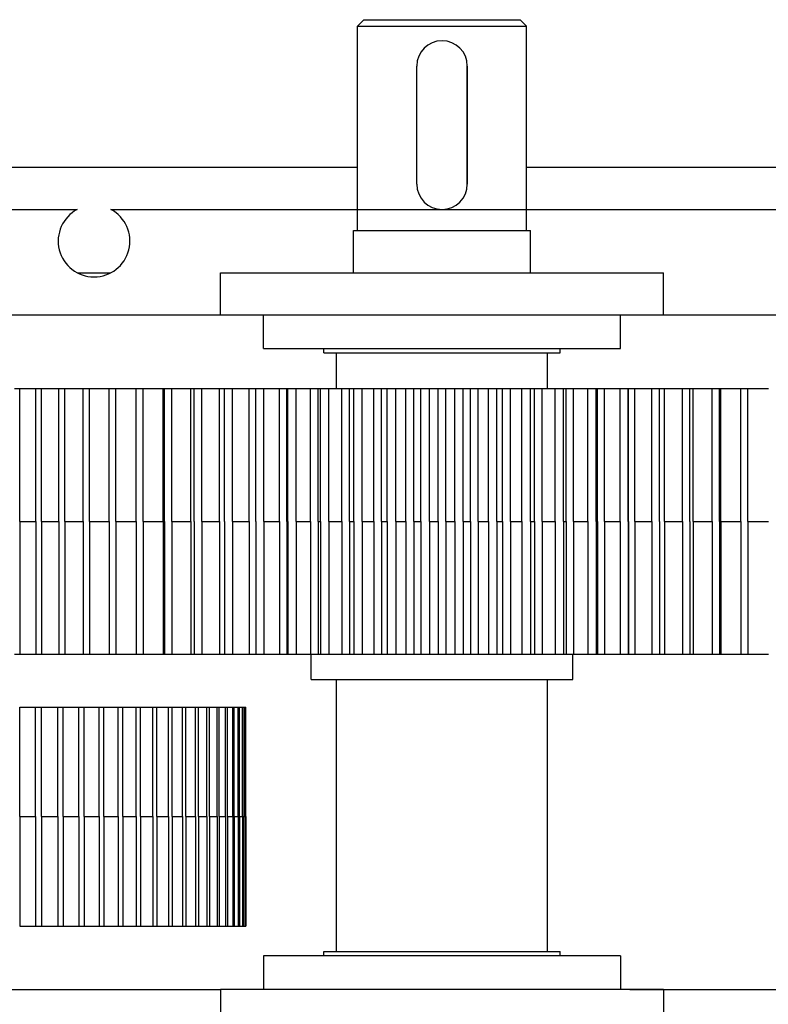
# Model space of a CAD drawing. Header units: millimetres. Extents: x -292 to 292, y -196 to 196.
# Tile 5 of 14: x -166 to -78, y -122 to -6. Entities that reach past the tile are written whole.
import ezdxf

# ---------------------------------------------------------------- set-up
doc = ezdxf.new("R2010")
doc.units = ezdxf.units.MM
doc.layers.add('可见轮廓', color=7, linetype='Continuous')

msp = doc.modelspace()

# ---------------------------------------------------------------- linework, layer by layer
at = {"layer": '可见轮廓'}
for p, q in [((-125.55, -5.68), (-126.3, -6.43)), ((-106.3, -6.43), (-107.05, -5.68)), ((-126.3, -30.68), (-126.3, -6.43)), ((-106.3, -30.68), (-106.3, -6.43)), ((-119.3, -25.18), (-119.3, -11.18)), ((-119.3, -25.18), (-119.3, -11.18)), ((-113.3, -25.18), (-113.3, -11.18)), ((-113.3, -11.18), (-113.3, -25.18)), ((-255.05, -23.18), (-126.3, -23.18)), ((-106.3, -23.18), (-40.05, -23.18)), ((-225.55, -28.18), (-159.55, -28.18)), ((-155.55, -28.18), (-57.05, -28.18)), ((-126.8, -35.68), (-126.8, -30.68)), ((-105.8, -35.68), (-105.8, -30.68)), ((-159.55, -35.68), (-155.55, -35.68)), ((-142.55, -40.68), (-142.55, -35.68)), ((-90.05, -40.68), (-90.05, -35.68)), ((-174.55, -40.68), (-138.55, -40.68)), ((-137.45, -44.68), (-137.45, -40.68)), ((-95.15, -44.68), (-95.15, -40.68)), ((-90.05, -40.68), (-45.05, -40.68)), ((-130.3, -45.18), (-130.3, -44.68)), ((-128.8, -49.43), (-128.8, -45.18)), ((-103.8, -49.43), (-103.8, -45.18)), ((-102.3, -45.18), (-102.3, -44.68)), ((-166.36, -65.18), (-166.36, -49.43)), ((-164.45, -65.18), (-164.45, -49.43)), ((-163.78, -65.18), (-163.78, -49.43)), ((-161.73, -65.18), (-161.73, -49.43)), ((-161.02, -65.18), (-161.02, -49.43)), ((-158.83, -65.18), (-158.83, -49.43)), ((-158.08, -65.18), (-158.08, -49.43)), ((-155.77, -65.18), (-155.77, -49.43)), ((-154.97, -65.18), (-154.97, -49.43)), ((-152.55, -65.18), (-152.55, -49.43)), ((-151.71, -65.18), (-151.71, -49.43)), ((-149.34, -65.18), (-149.34, -49.43)), ((-149.18, -65.18), (-149.18, -49.43)), ((-148.31, -65.18), (-148.31, -49.43)), ((-146.06, -65.18), (-146.06, -49.43)), ((-145.69, -65.18), (-145.69, -49.43)), ((-144.79, -65.18), (-144.79, -49.43)), ((-142.66, -65.18), (-142.66, -49.43)), ((-142.08, -65.18), (-142.08, -49.43)), ((-141.15, -65.18), (-141.15, -49.43)), ((-139.16, -65.18), (-139.16, -49.43)), ((-138.37, -65.18), (-138.37, -49.43)), ((-137.42, -65.18), (-137.42, -49.43)), ((-135.57, -65.18), (-135.57, -49.43)), ((-134.57, -65.18), (-134.57, -49.43)), ((-133.6, -65.18), (-133.6, -49.43)), ((-131.9, -65.18), (-131.9, -49.43)), ((-131, -65.18), (-131, -49.43)), ((-130.7, -65.18), (-130.7, -49.43)), ((-129.71, -65.18), (-129.71, -49.43)), ((-128.17, -65.18), (-128.17, -49.43)), ((-127.26, -65.18), (-127.26, -49.43)), ((-126.77, -65.18), (-126.77, -49.43)), ((-125.77, -65.18), (-125.77, -49.43)), ((-124.39, -65.18), (-124.39, -49.43)), ((-123.48, -65.18), (-123.48, -49.43)), ((-122.8, -65.18), (-122.8, -49.43)), ((-121.79, -65.18), (-121.79, -49.43)), ((-120.58, -65.18), (-120.58, -49.43)), ((-119.66, -65.18), (-119.66, -49.43)), ((-118.8, -65.18), (-118.8, -49.43)), ((-117.8, -65.18), (-117.8, -49.43)), ((-116.76, -65.18), (-116.76, -49.43)), ((-115.84, -65.18), (-115.84, -49.43)), ((-114.8, -65.18), (-114.8, -49.43)), ((-113.79, -65.18), (-113.79, -49.43)), ((-112.93, -65.18), (-112.93, -49.43)), ((-112.01, -65.18), (-112.01, -49.43)), ((-110.8, -65.18), (-110.8, -49.43)), ((-109.8, -65.18), (-109.8, -49.43)), ((-109.12, -65.18), (-109.12, -49.43)), ((-108.2, -65.18), (-108.2, -49.43)), ((-106.82, -65.18), (-106.82, -49.43)), ((-105.83, -65.18), (-105.83, -49.43)), ((-105.33, -65.18), (-105.33, -49.43)), ((-104.43, -65.18), (-104.43, -49.43)), ((-102.88, -65.18), (-102.88, -49.43)), ((-101.9, -65.18), (-101.9, -49.43)), ((-101.59, -65.18), (-101.59, -49.43)), ((-100.7, -65.18), (-100.7, -49.43)), ((-99, -65.18), (-99, -49.43)), ((-98.03, -65.18), (-98.03, -49.43)), ((-97.03, -65.18), (-97.03, -49.43)), ((-95.18, -65.18), (-95.18, -49.43)), ((-94.23, -65.18), (-94.23, -49.43)), ((-93.44, -65.18), (-93.44, -49.43)), ((-91.44, -65.18), (-91.44, -49.43)), ((-90.52, -65.18), (-90.52, -49.43)), ((-89.94, -65.18), (-89.94, -49.43)), ((-87.81, -65.18), (-87.81, -49.43)), ((-86.91, -65.18), (-86.91, -49.43)), ((-86.54, -65.18), (-86.54, -49.43)), ((-84.28, -65.18), (-84.28, -49.43)), ((-83.41, -65.18), (-83.41, -49.43)), ((-83.26, -65.18), (-83.26, -49.43)), ((-80.88, -65.18), (-80.88, -49.43)), ((-80.05, -65.18), (-80.05, -49.43)), ((-166.36, -65.18), (-166.36, -80.93)), ((-164.45, -65.18), (-164.45, -80.93)), ((-163.78, -65.18), (-163.78, -80.93)), ((-161.73, -65.18), (-161.73, -80.93)), ((-161.02, -65.18), (-161.02, -80.93)), ((-158.83, -65.18), (-158.83, -80.93)), ((-158.08, -65.18), (-158.08, -80.93)), ((-155.77, -65.18), (-155.77, -80.93)), ((-154.97, -65.18), (-154.97, -80.93)), ((-152.55, -65.18), (-152.55, -80.93)), ((-151.71, -65.18), (-151.71, -80.93)), ((-149.34, -65.18), (-149.34, -80.93)), ((-149.18, -65.18), (-149.18, -80.93)), ((-148.31, -65.18), (-148.31, -80.93)), ((-146.06, -65.18), (-146.06, -80.93)), ((-145.69, -65.18), (-145.69, -80.93)), ((-144.79, -65.18), (-144.79, -80.93)), ((-142.66, -65.18), (-142.66, -80.93)), ((-142.08, -65.18), (-142.08, -80.93)), ((-141.15, -65.18), (-141.15, -80.93)), ((-139.16, -65.18), (-139.16, -80.93)), ((-138.37, -65.18), (-138.37, -80.93)), ((-137.42, -65.18), (-137.42, -80.93)), ((-135.57, -65.18), (-135.57, -80.93)), ((-134.57, -65.18), (-134.57, -80.93)), ((-133.6, -65.18), (-133.6, -80.93)), ((-131.9, -65.18), (-131.9, -80.93)), ((-131, -65.18), (-131, -80.93)), ((-130.7, -65.18), (-130.7, -80.93)), ((-129.71, -65.18), (-129.71, -80.93)), ((-128.17, -65.18), (-128.17, -80.93)), ((-127.26, -65.18), (-127.26, -80.93)), ((-126.77, -65.18), (-126.77, -80.93)), ((-125.77, -65.18), (-125.77, -80.93)), ((-124.39, -65.18), (-124.39, -80.93)), ((-123.48, -65.18), (-123.48, -80.93)), ((-122.8, -65.18), (-122.8, -80.93)), ((-121.79, -65.18), (-121.79, -80.93)), ((-120.58, -65.18), (-120.58, -80.93)), ((-119.66, -65.18), (-119.66, -80.93)), ((-118.8, -65.18), (-118.8, -80.93)), ((-117.8, -65.18), (-117.8, -80.93)), ((-116.76, -65.18), (-116.76, -80.93)), ((-115.84, -65.18), (-115.84, -80.93)), ((-114.8, -65.18), (-114.8, -80.93)), ((-113.79, -65.18), (-113.79, -80.93)), ((-112.93, -65.18), (-112.93, -80.93)), ((-112.01, -65.18), (-112.01, -80.93)), ((-110.8, -65.18), (-110.8, -80.93)), ((-109.8, -65.18), (-109.8, -80.93)), ((-109.12, -65.18), (-109.12, -80.93)), ((-108.2, -65.18), (-108.2, -80.93)), ((-106.82, -65.18), (-106.82, -80.93)), ((-105.83, -65.18), (-105.83, -80.93)), ((-105.33, -65.18), (-105.33, -80.93)), ((-104.43, -65.18), (-104.43, -80.93)), ((-102.88, -65.18), (-102.88, -80.93)), ((-101.9, -65.18), (-101.9, -80.93)), ((-101.59, -65.18), (-101.59, -80.93)), ((-100.7, -65.18), (-100.7, -80.93)), ((-99, -65.18), (-99, -80.93)), ((-98.03, -65.18), (-98.03, -80.93)), ((-97.03, -65.18), (-97.03, -80.93)), ((-95.18, -65.18), (-95.18, -80.93)), ((-94.23, -65.18), (-94.23, -80.93)), ((-93.44, -65.18), (-93.44, -80.93)), ((-91.44, -65.18), (-91.44, -80.93)), ((-90.52, -65.18), (-90.52, -80.93)), ((-89.94, -65.18), (-89.94, -80.93)), ((-87.81, -65.18), (-87.81, -80.93)), ((-86.91, -65.18), (-86.91, -80.93)), ((-86.54, -65.18), (-86.54, -80.93)), ((-84.28, -65.18), (-84.28, -80.93)), ((-83.41, -65.18), (-83.41, -80.93)), ((-83.26, -65.18), (-83.26, -80.93)), ((-80.88, -65.18), (-80.88, -80.93)), ((-80.05, -65.18), (-80.05, -80.93)), ((-131.8, -83.93), (-131.8, -80.93)), ((-100.8, -83.93), (-100.8, -80.93)), ((-128.8, -116.18), (-128.8, -83.93)), ((-103.8, -116.18), (-103.8, -83.93)), ((-166.36, -100.18), (-166.36, -87.18)), ((-164.47, -100.18), (-164.47, -87.18)), ((-163.79, -100.18), (-163.79, -87.18)), ((-161.85, -100.18), (-161.85, -87.18)), ((-161.2, -100.18), (-161.2, -87.18)), ((-159.34, -100.18), (-159.34, -87.18)), ((-158.73, -100.18), (-158.73, -87.18)), ((-156.95, -100.18), (-156.95, -87.18)), ((-156.37, -100.18), (-156.37, -87.18)), ((-154.69, -100.18), (-154.69, -87.18)), ((-154.14, -100.18), (-154.14, -87.18)), ((-152.56, -100.18), (-152.56, -87.18)), ((-152.05, -100.18), (-152.05, -87.18)), ((-150.58, -100.18), (-150.58, -87.18)), ((-150.1, -100.18), (-150.1, -87.18)), ((-148.74, -100.18), (-148.74, -87.18)), ((-148.3, -100.18), (-148.3, -87.18)), ((-147.05, -100.18), (-147.05, -87.18)), ((-146.65, -100.18), (-146.65, -87.18)), ((-145.53, -100.18), (-145.53, -87.18)), ((-145.17, -100.18), (-145.17, -87.18)), ((-144.16, -100.18), (-144.16, -87.18)), ((-143.85, -100.18), (-143.85, -87.18)), ((-142.97, -100.18), (-142.97, -87.18)), ((-142.7, -100.18), (-142.7, -87.18)), ((-141.95, -100.18), (-141.95, -87.18)), ((-141.72, -100.18), (-141.72, -87.18)), ((-141.11, -100.18), (-141.11, -87.18)), ((-140.92, -100.18), (-140.92, -87.18)), ((-140.45, -100.18), (-140.45, -87.18)), ((-140.31, -100.18), (-140.31, -87.18)), ((-139.96, -100.18), (-139.96, -87.18)), ((-139.87, -100.18), (-139.87, -87.18)), ((-139.66, -100.18), (-139.66, -87.18)), ((-139.62, -100.18), (-139.62, -87.18)), ((-139.55, -100.18), (-139.55, -87.18)), ((-139.55, -113.18), (-139.55, -87.18)), ((-166.36, -100.18), (-166.36, -113.18)), ((-164.47, -100.18), (-164.47, -113.18)), ((-163.79, -100.18), (-163.79, -113.18)), ((-161.85, -100.18), (-161.85, -113.18)), ((-161.2, -100.18), (-161.2, -113.18)), ((-159.34, -100.18), (-159.34, -113.18)), ((-158.73, -100.18), (-158.73, -113.18)), ((-156.95, -100.18), (-156.95, -113.18)), ((-156.37, -100.18), (-156.37, -113.18)), ((-154.69, -100.18), (-154.69, -113.18)), ((-154.14, -100.18), (-154.14, -113.18)), ((-152.56, -100.18), (-152.56, -113.18)), ((-152.05, -100.18), (-152.05, -113.18)), ((-150.58, -100.18), (-150.58, -113.18)), ((-150.1, -100.18), (-150.1, -113.18)), ((-148.74, -100.18), (-148.74, -113.18)), ((-148.3, -100.18), (-148.3, -113.18)), ((-147.05, -100.18), (-147.05, -113.18)), ((-146.65, -100.18), (-146.65, -113.18)), ((-145.53, -100.18), (-145.53, -113.18)), ((-145.17, -100.18), (-145.17, -113.18)), ((-144.16, -100.18), (-144.16, -113.18)), ((-143.85, -100.18), (-143.85, -113.18)), ((-142.97, -100.18), (-142.97, -113.18)), ((-142.7, -100.18), (-142.7, -113.18)), ((-141.95, -100.18), (-141.95, -113.18)), ((-141.72, -100.18), (-141.72, -113.18)), ((-141.11, -100.18), (-141.11, -113.18)), ((-140.92, -100.18), (-140.92, -113.18)), ((-140.45, -100.18), (-140.45, -113.18)), ((-140.31, -100.18), (-140.31, -113.18)), ((-139.96, -100.18), (-139.96, -113.18)), ((-139.87, -100.18), (-139.87, -113.18)), ((-139.66, -100.18), (-139.66, -113.18)), ((-139.62, -100.18), (-139.62, -113.18)), ((-139.55, -100.18), (-139.55, -113.18)), ((-137.45, -116.68), (-137.45, -120.68)), ((-130.3, -116.68), (-130.3, -116.18)), ((-102.3, -116.68), (-102.3, -116.18)), ((-95.15, -116.68), (-95.15, -120.68)), ((-178.55, -120.68), (-142.55, -120.68)), ((-142.55, -120.68), (-142.55, -125.68)), ((-94.05, -120.68), (-45.05, -120.68)), ((-90.05, -120.68), (-90.05, -125.68))]:
    msp.add_line(p, q, dxfattribs=at)
for centre, radius, start, end in [((-116.3, -11.18), 3, -360, -180), ((-116.3, -25.18), 3, -180, 0), ((-157.55, -31.93), 4.25, 118.0725, 421.9275)]:
    msp.add_arc(centre, radius, start, end, dxfattribs=at)
for points, degree in [([(-125.55, -5.68), (-125.31, -5.68), (-124.63, -5.68), (-123.53, -5.68), (-122.06, -5.68), (-120.31, -5.68), (-118.36, -5.68), (-116.3, -5.68), (-114.24, -5.68), (-112.28, -5.68), (-110.53, -5.68), (-109.06, -5.68), (-107.96, -5.68), (-107.28, -5.68), (-107.05, -5.68)], 1), ([(-126.3, -6.43), (-126.05, -6.43), (-125.31, -6.43), (-124.12, -6.43), (-122.53, -6.43), (-120.64, -6.43), (-118.52, -6.43), (-116.3, -6.43), (-114.07, -6.43), (-111.96, -6.43), (-110.06, -6.43), (-108.48, -6.43), (-107.29, -6.43), (-106.55, -6.43), (-106.3, -6.43)], 1), ([(-126.8, -30.68), (-126.53, -30.68), (-125.76, -30.68), (-124.51, -30.68), (-122.84, -30.68), (-120.85, -30.68), (-118.63, -30.68), (-116.3, -30.68), (-113.96, -30.68), (-111.74, -30.68), (-109.75, -30.68), (-108.09, -30.68), (-106.84, -30.68), (-106.06, -30.68), (-105.8, -30.68)], 1), ([(-142.55, -35.68), (-141.89, -35.68), (-139.95, -35.68), (-136.82, -35.68), (-132.66, -35.68), (-127.69, -35.68), (-122.14, -35.68), (-116.3, -35.68), (-110.46, -35.68), (-104.91, -35.68), (-99.93, -35.68), (-95.77, -35.68), (-92.65, -35.68), (-90.71, -35.68), (-90.05, -35.68)], 1), ([(-142.55, -40.68), (-141.89, -40.68), (-139.95, -40.68), (-136.82, -40.68), (-132.66, -40.68), (-127.69, -40.68), (-122.14, -40.68), (-116.3, -40.68), (-110.46, -40.68), (-104.91, -40.68), (-99.93, -40.68), (-95.77, -40.68), (-92.65, -40.68), (-90.71, -40.68), (-90.05, -40.68)], 1), ([(-137.45, -44.68), (-136.92, -44.68), (-135.35, -44.68), (-132.83, -44.68), (-129.48, -44.68), (-125.47, -44.68), (-121, -44.68), (-116.3, -44.68), (-111.59, -44.68), (-107.12, -44.68), (-103.11, -44.68), (-99.76, -44.68), (-97.24, -44.68), (-95.68, -44.68), (-95.15, -44.68)], 1), ([(-130.3, -45.18), (-129.95, -45.18), (-128.91, -45.18), (-127.24, -45.18), (-125.03, -45.18), (-122.37, -45.18), (-119.41, -45.18), (-116.3, -45.18), (-113.18, -45.18), (-110.22, -45.18), (-107.57, -45.18), (-105.35, -45.18), (-103.68, -45.18), (-102.65, -45.18), (-102.3, -45.18)], 1), ([(-166.98, -49.43), (-166.67, -49.43), (-166.36, -49.43)], 2), ([(-166.36, -49.43), (-165.39, -49.43), (-164.45, -49.43)], 2), ([(-164.45, -49.43), (-164.12, -49.43), (-163.78, -49.43)], 2), ([(-163.78, -49.43), (-162.74, -49.43), (-161.73, -49.43)], 2), ([(-161.73, -49.43), (-161.38, -49.43), (-161.02, -49.43)], 2), ([(-161.02, -49.43), (-159.9, -49.43), (-158.83, -49.43)], 2), ([(-158.83, -49.43), (-158.46, -49.43), (-158.08, -49.43)], 2), ([(-158.08, -49.43), (-156.88, -49.43), (-155.77, -49.43)], 2), ([(-155.77, -49.43), (-155.37, -49.43), (-154.97, -49.43)], 2), ([(-154.97, -49.43), (-154.13, -49.43), (-153.31, -49.43), (-152.55, -49.43)], 3), ([(-152.55, -49.43), (-152.13, -49.43), (-151.71, -49.43)], 2), ([(-151.71, -49.43), (-150.88, -49.43), (-150.08, -49.43), (-149.34, -49.43)], 3), ([(-149.34, -49.43), (-149.18, -49.43)], 1), ([(-149.18, -49.43), (-148.75, -49.43), (-148.31, -49.43)], 2), ([(-148.31, -49.43), (-147.52, -49.43), (-146.76, -49.43), (-146.06, -49.43)], 3), ([(-146.06, -49.43), (-145.69, -49.43)], 1), ([(-145.69, -49.43), (-144.79, -49.43)], 1), ([(-144.79, -49.43), (-144.03, -49.43), (-143.31, -49.43), (-142.66, -49.43)], 3), ([(-142.66, -49.43), (-142.08, -49.43)], 1), ([(-142.08, -49.43), (-141.15, -49.43)], 1), ([(-141.15, -49.43), (-140.44, -49.43), (-139.76, -49.43), (-139.16, -49.43)], 3), ([(-139.16, -49.43), (-138.39, -49.43)], 1), ([(-138.39, -49.43), (-138.39, -49.43), (-138.37, -49.43)], 2), ([(-138.39, -65.18), (-138.39, -49.43)], 1), ([(-138.37, -49.43), (-137.42, -49.43)], 1), ([(-137.42, -49.43), (-136.75, -49.43), (-136.12, -49.43), (-135.57, -49.43)], 3), ([(-135.57, -49.43), (-134.7, -49.43)], 1), ([(-134.7, -49.43), (-134.7, -49.43), (-134.57, -49.43)], 2), ([(-134.7, -65.18), (-134.7, -49.43)], 1), ([(-134.57, -49.43), (-133.6, -49.43)], 1), ([(-133.6, -49.43), (-132.98, -49.43), (-132.4, -49.43), (-131.9, -49.43)], 3), ([(-131.9, -49.43), (-131, -49.43)], 1), ([(-131, -49.43), (-130.98, -49.43), (-130.86, -49.43), (-130.7, -49.43)], 3), ([(-130.7, -49.43), (-129.71, -49.43)], 1), ([(-129.71, -49.43), (-129.14, -49.43), (-128.62, -49.43), (-128.17, -49.43)], 3), ([(-128.17, -49.43), (-127.26, -49.43)], 1), ([(-127.26, -49.43), (-127.17, -49.43), (-127, -49.43), (-126.77, -49.43)], 3), ([(-126.77, -49.43), (-125.77, -49.43)], 1), ([(-125.77, -49.43), (-125.25, -49.43), (-124.78, -49.43), (-124.39, -49.43)], 3), ([(-124.39, -49.43), (-123.48, -49.43)], 1), ([(-123.48, -49.43), (-123.33, -49.43), (-123.09, -49.43), (-122.8, -49.43)], 3), ([(-122.8, -49.43), (-121.79, -49.43)], 1), ([(-121.79, -49.43), (-121.33, -49.43), (-120.92, -49.43), (-120.58, -49.43)], 3), ([(-120.58, -49.43), (-119.66, -49.43)], 1), ([(-119.66, -49.43), (-119.45, -49.43), (-119.15, -49.43), (-118.8, -49.43)], 3), ([(-118.8, -49.43), (-117.8, -49.43)], 1), ([(-117.8, -49.43), (-117.39, -49.43), (-117.03, -49.43), (-116.76, -49.43)], 3), ([(-116.76, -49.43), (-115.84, -49.43)], 1), ([(-115.84, -49.43), (-115.56, -49.43), (-115.21, -49.43), (-114.8, -49.43)], 3), ([(-114.8, -49.43), (-113.79, -49.43)], 1), ([(-113.79, -49.43), (-113.44, -49.43), (-113.14, -49.43), (-112.93, -49.43)], 3), ([(-112.93, -49.43), (-112.01, -49.43)], 1), ([(-112.01, -49.43), (-111.68, -49.43), (-111.26, -49.43), (-110.8, -49.43)], 3), ([(-110.8, -49.43), (-109.8, -49.43)], 1), ([(-109.8, -49.43), (-109.5, -49.43), (-109.27, -49.43), (-109.12, -49.43)], 3), ([(-109.12, -49.43), (-108.2, -49.43)], 1), ([(-108.2, -49.43), (-107.81, -49.43), (-107.34, -49.43), (-106.82, -49.43)], 3), ([(-106.82, -49.43), (-105.83, -49.43)], 1), ([(-105.83, -49.43), (-105.6, -49.43), (-105.42, -49.43), (-105.33, -49.43)], 3), ([(-105.33, -49.43), (-104.43, -49.43)], 1), ([(-104.43, -49.43), (-103.98, -49.43), (-103.45, -49.43), (-102.88, -49.43)], 3), ([(-102.88, -49.43), (-101.9, -49.43)], 1), ([(-101.9, -49.43), (-101.73, -49.43), (-101.62, -49.43), (-101.59, -49.43)], 3), ([(-101.59, -49.43), (-100.7, -49.43)], 1), ([(-100.7, -49.43), (-100.19, -49.43), (-99.62, -49.43), (-99, -49.43)], 3), ([(-99, -49.43), (-98.03, -49.43)], 1), ([(-98.03, -49.43), (-97.9, -49.43), (-97.89, -49.43)], 2), ([(-97.89, -49.43), (-97.03, -49.43)], 1), ([(-97.89, -65.18), (-97.89, -49.43)], 1), ([(-97.03, -49.43), (-96.47, -49.43), (-95.85, -49.43), (-95.18, -49.43)], 3), ([(-95.18, -49.43), (-94.23, -49.43)], 1), ([(-94.23, -49.43), (-94.2, -49.43), (-94.2, -49.43)], 2), ([(-94.2, -49.43), (-93.44, -49.43)], 1), ([(-94.2, -65.18), (-94.2, -49.43)], 1), ([(-93.44, -49.43), (-92.83, -49.43), (-92.16, -49.43), (-91.44, -49.43)], 3), ([(-91.44, -49.43), (-90.52, -49.43)], 1), ([(-90.52, -49.43), (-89.94, -49.43)], 1), ([(-89.94, -49.43), (-89.28, -49.43), (-88.56, -49.43), (-87.81, -49.43)], 3), ([(-87.81, -49.43), (-86.91, -49.43)], 1), ([(-86.91, -49.43), (-86.54, -49.43)], 1), ([(-86.54, -49.43), (-85.84, -49.43), (-85.08, -49.43), (-84.28, -49.43)], 3), ([(-84.28, -49.43), (-83.84, -49.43), (-83.41, -49.43)], 2), ([(-83.41, -49.43), (-83.26, -49.43)], 1), ([(-83.26, -49.43), (-82.51, -49.43), (-81.71, -49.43), (-80.88, -49.43)], 3), ([(-80.88, -49.43), (-80.46, -49.43), (-80.05, -49.43)], 2), ([(-80.05, -49.43), (-79.28, -49.43), (-78.47, -49.43), (-77.62, -49.43)], 3), ([(-166.36, -65.18), (-165.39, -65.18), (-164.45, -65.18)], 2), ([(-163.78, -65.18), (-162.74, -65.18), (-161.73, -65.18)], 2), ([(-161.02, -65.18), (-159.9, -65.18), (-158.83, -65.18)], 2), ([(-158.08, -65.18), (-156.88, -65.18), (-155.77, -65.18)], 2), ([(-154.97, -65.18), (-154.13, -65.18), (-153.31, -65.18), (-152.55, -65.18)], 3), ([(-151.71, -65.18), (-150.88, -65.18), (-150.08, -65.18), (-149.34, -65.18)], 3), ([(-148.31, -65.18), (-147.52, -65.18), (-146.76, -65.18), (-146.06, -65.18)], 3), ([(-144.79, -65.18), (-144.03, -65.18), (-143.31, -65.18), (-142.66, -65.18)], 3), ([(-141.15, -65.18), (-140.44, -65.18), (-139.76, -65.18), (-139.16, -65.18)], 3), ([(-138.39, -65.18), (-138.39, -65.18), (-138.37, -65.18)], 2), ([(-138.39, -65.18), (-138.39, -80.93)], 1), ([(-137.42, -65.18), (-136.75, -65.18), (-136.12, -65.18), (-135.57, -65.18)], 3), ([(-134.7, -65.18), (-134.7, -65.18), (-134.57, -65.18)], 2), ([(-134.7, -65.18), (-134.7, -80.93)], 1), ([(-133.6, -65.18), (-132.98, -65.18), (-132.4, -65.18), (-131.9, -65.18)], 3), ([(-131, -65.18), (-130.98, -65.18), (-130.86, -65.18), (-130.7, -65.18)], 3), ([(-129.71, -65.18), (-129.14, -65.18), (-128.62, -65.18), (-128.17, -65.18)], 3), ([(-127.26, -65.18), (-127.17, -65.18), (-127, -65.18), (-126.77, -65.18)], 3), ([(-125.77, -65.18), (-125.25, -65.18), (-124.78, -65.18), (-124.39, -65.18)], 3), ([(-123.48, -65.18), (-123.33, -65.18), (-123.09, -65.18), (-122.8, -65.18)], 3), ([(-121.79, -65.18), (-121.33, -65.18), (-120.92, -65.18), (-120.58, -65.18)], 3), ([(-119.66, -65.18), (-119.45, -65.18), (-119.15, -65.18), (-118.8, -65.18)], 3), ([(-117.8, -65.18), (-117.39, -65.18), (-117.03, -65.18), (-116.76, -65.18)], 3), ([(-115.84, -65.18), (-115.56, -65.18), (-115.21, -65.18), (-114.8, -65.18)], 3), ([(-113.79, -65.18), (-113.44, -65.18), (-113.14, -65.18), (-112.93, -65.18)], 3), ([(-112.01, -65.18), (-111.68, -65.18), (-111.26, -65.18), (-110.8, -65.18)], 3), ([(-109.8, -65.18), (-109.5, -65.18), (-109.27, -65.18), (-109.12, -65.18)], 3), ([(-108.2, -65.18), (-107.81, -65.18), (-107.34, -65.18), (-106.82, -65.18)], 3), ([(-105.83, -65.18), (-105.6, -65.18), (-105.42, -65.18), (-105.33, -65.18)], 3), ([(-104.43, -65.18), (-103.98, -65.18), (-103.45, -65.18), (-102.88, -65.18)], 3), ([(-101.9, -65.18), (-101.73, -65.18), (-101.62, -65.18), (-101.59, -65.18)], 3), ([(-100.7, -65.18), (-100.19, -65.18), (-99.62, -65.18), (-99, -65.18)], 3), ([(-98.03, -65.18), (-97.9, -65.18), (-97.89, -65.18)], 2), ([(-97.89, -65.18), (-97.89, -80.93)], 1), ([(-97.03, -65.18), (-96.47, -65.18), (-95.85, -65.18), (-95.18, -65.18)], 3), ([(-94.23, -65.18), (-94.2, -65.18), (-94.2, -65.18)], 2), ([(-94.2, -65.18), (-94.2, -80.93)], 1), ([(-93.44, -65.18), (-92.83, -65.18), (-92.16, -65.18), (-91.44, -65.18)], 3), ([(-89.94, -65.18), (-89.28, -65.18), (-88.56, -65.18), (-87.81, -65.18)], 3), ([(-86.54, -65.18), (-85.84, -65.18), (-85.08, -65.18), (-84.28, -65.18)], 3), ([(-83.26, -65.18), (-82.51, -65.18), (-81.71, -65.18), (-80.88, -65.18)], 3), ([(-80.05, -65.18), (-79.28, -65.18), (-78.47, -65.18), (-77.62, -65.18)], 3), ([(-166.98, -80.93), (-166.67, -80.93), (-166.36, -80.93)], 2), ([(-166.36, -80.93), (-165.39, -80.93), (-164.45, -80.93)], 2), ([(-164.45, -80.93), (-164.12, -80.93), (-163.78, -80.93)], 2), ([(-163.78, -80.93), (-162.74, -80.93), (-161.73, -80.93)], 2), ([(-161.73, -80.93), (-161.38, -80.93), (-161.02, -80.93)], 2), ([(-161.02, -80.93), (-159.9, -80.93), (-158.83, -80.93)], 2), ([(-158.83, -80.93), (-158.46, -80.93), (-158.08, -80.93)], 2), ([(-158.08, -80.93), (-156.88, -80.93), (-155.77, -80.93)], 2), ([(-155.77, -80.93), (-155.37, -80.93), (-154.97, -80.93)], 2), ([(-154.97, -80.93), (-154.13, -80.93), (-153.31, -80.93), (-152.55, -80.93)], 3), ([(-152.55, -80.93), (-152.13, -80.93), (-151.71, -80.93)], 2), ([(-151.71, -80.93), (-150.88, -80.93), (-150.08, -80.93), (-149.34, -80.93)], 3), ([(-149.34, -80.93), (-149.18, -80.93)], 1), ([(-149.18, -80.93), (-148.75, -80.93), (-148.31, -80.93)], 2), ([(-148.31, -80.93), (-147.52, -80.93), (-146.76, -80.93), (-146.06, -80.93)], 3), ([(-146.06, -80.93), (-145.69, -80.93)], 1), ([(-145.69, -80.93), (-144.79, -80.93)], 1), ([(-144.79, -80.93), (-144.03, -80.93), (-143.31, -80.93), (-142.66, -80.93)], 3), ([(-142.66, -80.93), (-142.08, -80.93)], 1), ([(-142.08, -80.93), (-141.15, -80.93)], 1), ([(-141.15, -80.93), (-140.44, -80.93), (-139.76, -80.93), (-139.16, -80.93)], 3), ([(-139.16, -80.93), (-138.39, -80.93)], 1), ([(-138.39, -80.93), (-138.39, -80.93), (-138.37, -80.93)], 2), ([(-138.37, -80.93), (-137.42, -80.93)], 1), ([(-137.42, -80.93), (-136.75, -80.93), (-136.12, -80.93), (-135.57, -80.93)], 3), ([(-135.57, -80.93), (-134.7, -80.93)], 1), ([(-134.7, -80.93), (-134.7, -80.93), (-134.57, -80.93)], 2), ([(-134.57, -80.93), (-133.6, -80.93)], 1), ([(-133.6, -80.93), (-132.98, -80.93), (-132.4, -80.93), (-131.9, -80.93)], 3), ([(-131.9, -80.93), (-131, -80.93)], 1), ([(-131, -80.93), (-130.98, -80.93), (-130.86, -80.93), (-130.7, -80.93)], 3), ([(-130.7, -80.93), (-129.71, -80.93)], 1), ([(-129.71, -80.93), (-129.14, -80.93), (-128.62, -80.93), (-128.17, -80.93)], 3), ([(-128.17, -80.93), (-127.26, -80.93)], 1), ([(-127.26, -80.93), (-127.17, -80.93), (-127, -80.93), (-126.77, -80.93)], 3), ([(-126.77, -80.93), (-125.77, -80.93)], 1), ([(-125.77, -80.93), (-125.25, -80.93), (-124.78, -80.93), (-124.39, -80.93)], 3), ([(-124.39, -80.93), (-123.48, -80.93)], 1), ([(-123.48, -80.93), (-123.33, -80.93), (-123.09, -80.93), (-122.8, -80.93)], 3), ([(-122.8, -80.93), (-121.79, -80.93)], 1), ([(-121.79, -80.93), (-121.33, -80.93), (-120.92, -80.93), (-120.58, -80.93)], 3), ([(-120.58, -80.93), (-119.66, -80.93)], 1), ([(-119.66, -80.93), (-119.45, -80.93), (-119.15, -80.93), (-118.8, -80.93)], 3), ([(-118.8, -80.93), (-117.8, -80.93)], 1), ([(-117.8, -80.93), (-117.39, -80.93), (-117.03, -80.93), (-116.76, -80.93)], 3), ([(-116.76, -80.93), (-115.84, -80.93)], 1), ([(-115.84, -80.93), (-115.56, -80.93), (-115.21, -80.93), (-114.8, -80.93)], 3), ([(-114.8, -80.93), (-113.79, -80.93)], 1), ([(-113.79, -80.93), (-113.44, -80.93), (-113.14, -80.93), (-112.93, -80.93)], 3), ([(-112.93, -80.93), (-112.01, -80.93)], 1), ([(-112.01, -80.93), (-111.68, -80.93), (-111.26, -80.93), (-110.8, -80.93)], 3), ([(-110.8, -80.93), (-109.8, -80.93)], 1), ([(-109.8, -80.93), (-109.5, -80.93), (-109.27, -80.93), (-109.12, -80.93)], 3), ([(-109.12, -80.93), (-108.2, -80.93)], 1), ([(-108.2, -80.93), (-107.81, -80.93), (-107.34, -80.93), (-106.82, -80.93)], 3), ([(-106.82, -80.93), (-105.83, -80.93)], 1), ([(-105.83, -80.93), (-105.6, -80.93), (-105.42, -80.93), (-105.33, -80.93)], 3), ([(-105.33, -80.93), (-104.43, -80.93)], 1), ([(-104.43, -80.93), (-103.98, -80.93), (-103.45, -80.93), (-102.88, -80.93)], 3), ([(-102.88, -80.93), (-101.9, -80.93)], 1), ([(-101.9, -80.93), (-101.73, -80.93), (-101.62, -80.93), (-101.59, -80.93)], 3), ([(-101.59, -80.93), (-100.7, -80.93)], 1), ([(-100.7, -80.93), (-100.19, -80.93), (-99.62, -80.93), (-99, -80.93)], 3), ([(-99, -80.93), (-98.03, -80.93)], 1), ([(-98.03, -80.93), (-97.9, -80.93), (-97.89, -80.93)], 2), ([(-97.89, -80.93), (-97.03, -80.93)], 1), ([(-97.03, -80.93), (-96.47, -80.93), (-95.85, -80.93), (-95.18, -80.93)], 3), ([(-95.18, -80.93), (-94.23, -80.93)], 1), ([(-94.23, -80.93), (-94.2, -80.93), (-94.2, -80.93)], 2), ([(-94.2, -80.93), (-93.44, -80.93)], 1), ([(-93.44, -80.93), (-92.83, -80.93), (-92.16, -80.93), (-91.44, -80.93)], 3), ([(-91.44, -80.93), (-90.52, -80.93)], 1), ([(-90.52, -80.93), (-89.94, -80.93)], 1), ([(-89.94, -80.93), (-89.28, -80.93), (-88.56, -80.93), (-87.81, -80.93)], 3), ([(-87.81, -80.93), (-86.91, -80.93)], 1), ([(-86.91, -80.93), (-86.54, -80.93)], 1), ([(-86.54, -80.93), (-85.84, -80.93), (-85.08, -80.93), (-84.28, -80.93)], 3), ([(-84.28, -80.93), (-83.84, -80.93), (-83.41, -80.93)], 2), ([(-83.41, -80.93), (-83.26, -80.93)], 1), ([(-83.26, -80.93), (-82.51, -80.93), (-81.71, -80.93), (-80.88, -80.93)], 3), ([(-80.88, -80.93), (-80.46, -80.93), (-80.05, -80.93)], 2), ([(-80.05, -80.93), (-79.28, -80.93), (-78.47, -80.93), (-77.62, -80.93)], 3), ([(-131.8, -83.93), (-131.41, -83.93), (-130.26, -83.93), (-128.42, -83.93), (-125.96, -83.93), (-123.02, -83.93), (-119.75, -83.93), (-116.3, -83.93), (-112.85, -83.93), (-109.57, -83.93), (-106.63, -83.93), (-104.18, -83.93), (-102.33, -83.93), (-101.19, -83.93), (-100.8, -83.93)], 1), ([(-166.36, -87.18), (-165.46, -87.18), (-164.47, -87.18)], 2), ([(-164.47, -87.18), (-163.79, -87.18)], 1), ([(-163.79, -87.18), (-162.86, -87.18), (-161.85, -87.18)], 2), ([(-161.85, -87.18), (-161.2, -87.18)], 1), ([(-161.2, -87.18), (-160.3, -87.18), (-159.34, -87.18)], 2), ([(-159.34, -87.18), (-158.73, -87.18)], 1), ([(-158.73, -87.18), (-157.86, -87.18), (-156.95, -87.18)], 2), ([(-156.95, -87.18), (-156.66, -87.18), (-156.37, -87.18)], 2), ([(-156.37, -87.18), (-155.55, -87.18), (-154.69, -87.18)], 2), ([(-154.69, -87.18), (-154.41, -87.18), (-154.14, -87.18)], 2), ([(-154.14, -87.18), (-153.36, -87.18), (-152.56, -87.18)], 2), ([(-152.56, -87.18), (-152.3, -87.18), (-152.05, -87.18)], 2), ([(-152.05, -87.18), (-151.32, -87.18), (-150.58, -87.18)], 2), ([(-150.58, -87.18), (-150.33, -87.18), (-150.1, -87.18)], 2), ([(-150.1, -87.18), (-149.42, -87.18), (-148.74, -87.18)], 2), ([(-148.74, -87.18), (-148.51, -87.18), (-148.3, -87.18)], 2), ([(-148.3, -87.18), (-147.68, -87.18), (-147.05, -87.18)], 2), ([(-147.05, -87.18), (-146.85, -87.18), (-146.65, -87.18)], 2), ([(-146.65, -87.18), (-145.53, -87.18)], 1), ([(-145.53, -87.18), (-145.34, -87.18), (-145.17, -87.18)], 2), ([(-145.17, -87.18), (-144.16, -87.18)], 1), ([(-144.16, -87.18), (-144, -87.18), (-143.85, -87.18)], 2), ([(-143.85, -87.18), (-142.97, -87.18)], 1), ([(-142.97, -87.18), (-142.83, -87.18), (-142.7, -87.18)], 2), ([(-142.7, -87.18), (-141.95, -87.18)], 1), ([(-141.95, -87.18), (-141.83, -87.18), (-141.72, -87.18)], 2), ([(-141.72, -87.18), (-141.11, -87.18)], 1), ([(-141.11, -87.18), (-141.01, -87.18), (-140.92, -87.18)], 2), ([(-140.92, -87.18), (-140.45, -87.18)], 1), ([(-140.45, -87.18), (-140.37, -87.18), (-140.31, -87.18)], 2), ([(-140.31, -87.18), (-139.96, -87.18)], 1), ([(-139.96, -87.18), (-139.91, -87.18), (-139.87, -87.18)], 2), ([(-139.87, -87.18), (-139.66, -87.18)], 1), ([(-139.66, -87.18), (-139.64, -87.18), (-139.62, -87.18)], 2), ([(-139.62, -87.18), (-139.55, -87.18)], 1), ([(-139.55, -87.18), (-139.55, -87.18)], 1), ([(-166.36, -100.18), (-165.46, -100.18), (-164.47, -100.18)], 2), ([(-163.79, -100.18), (-162.86, -100.18), (-161.85, -100.18)], 2), ([(-161.2, -100.18), (-160.3, -100.18), (-159.34, -100.18)], 2), ([(-158.73, -100.18), (-157.86, -100.18), (-156.95, -100.18)], 2), ([(-156.37, -100.18), (-155.55, -100.18), (-154.69, -100.18)], 2), ([(-154.14, -100.18), (-153.36, -100.18), (-152.56, -100.18)], 2), ([(-152.05, -100.18), (-151.32, -100.18), (-150.58, -100.18)], 2), ([(-150.1, -100.18), (-149.42, -100.18), (-148.74, -100.18)], 2), ([(-148.3, -100.18), (-147.68, -100.18), (-147.05, -100.18)], 2), ([(-146.65, -100.18), (-145.53, -100.18)], 1), ([(-145.17, -100.18), (-144.16, -100.18)], 1), ([(-143.85, -100.18), (-142.97, -100.18)], 1), ([(-142.7, -100.18), (-141.95, -100.18)], 1), ([(-141.72, -100.18), (-141.11, -100.18)], 1), ([(-140.92, -100.18), (-140.45, -100.18)], 1), ([(-140.31, -100.18), (-139.96, -100.18)], 1), ([(-139.87, -100.18), (-139.66, -100.18)], 1), ([(-139.62, -100.18), (-139.55, -100.18)], 1), ([(-166.36, -113.18), (-165.46, -113.18), (-164.47, -113.18)], 2), ([(-164.47, -113.18), (-163.79, -113.18)], 1), ([(-163.79, -113.18), (-162.86, -113.18), (-161.85, -113.18)], 2), ([(-161.85, -113.18), (-161.2, -113.18)], 1), ([(-161.2, -113.18), (-160.3, -113.18), (-159.34, -113.18)], 2), ([(-159.34, -113.18), (-158.73, -113.18)], 1), ([(-158.73, -113.18), (-157.86, -113.18), (-156.95, -113.18)], 2), ([(-156.95, -113.18), (-156.66, -113.18), (-156.37, -113.18)], 2), ([(-156.37, -113.18), (-155.55, -113.18), (-154.69, -113.18)], 2), ([(-154.69, -113.18), (-154.41, -113.18), (-154.14, -113.18)], 2), ([(-154.14, -113.18), (-153.36, -113.18), (-152.56, -113.18)], 2), ([(-152.56, -113.18), (-152.3, -113.18), (-152.05, -113.18)], 2), ([(-152.05, -113.18), (-151.32, -113.18), (-150.58, -113.18)], 2), ([(-150.58, -113.18), (-150.33, -113.18), (-150.1, -113.18)], 2), ([(-150.1, -113.18), (-149.42, -113.18), (-148.74, -113.18)], 2), ([(-148.74, -113.18), (-148.51, -113.18), (-148.3, -113.18)], 2), ([(-148.3, -113.18), (-147.68, -113.18), (-147.05, -113.18)], 2), ([(-147.05, -113.18), (-146.85, -113.18), (-146.65, -113.18)], 2), ([(-146.65, -113.18), (-145.53, -113.18)], 1), ([(-145.53, -113.18), (-145.34, -113.18), (-145.17, -113.18)], 2), ([(-145.17, -113.18), (-144.16, -113.18)], 1), ([(-144.16, -113.18), (-144, -113.18), (-143.85, -113.18)], 2), ([(-143.85, -113.18), (-142.97, -113.18)], 1), ([(-142.97, -113.18), (-142.83, -113.18), (-142.7, -113.18)], 2), ([(-142.7, -113.18), (-141.95, -113.18)], 1), ([(-141.95, -113.18), (-141.83, -113.18), (-141.72, -113.18)], 2), ([(-141.72, -113.18), (-141.11, -113.18)], 1), ([(-141.11, -113.18), (-141.01, -113.18), (-140.92, -113.18)], 2), ([(-140.92, -113.18), (-140.45, -113.18)], 1), ([(-140.45, -113.18), (-140.37, -113.18), (-140.31, -113.18)], 2), ([(-140.31, -113.18), (-139.96, -113.18)], 1), ([(-139.96, -113.18), (-139.91, -113.18), (-139.87, -113.18)], 2), ([(-139.87, -113.18), (-139.66, -113.18)], 1), ([(-139.66, -113.18), (-139.64, -113.18), (-139.62, -113.18)], 2), ([(-139.62, -113.18), (-139.55, -113.18)], 1), ([(-139.55, -113.18), (-139.55, -113.18)], 1), ([(-95.15, -116.68), (-95.68, -116.68), (-97.24, -116.68), (-99.76, -116.68), (-103.11, -116.68), (-107.12, -116.68), (-111.59, -116.68), (-116.3, -116.68), (-121, -116.68), (-125.47, -116.68), (-129.48, -116.68), (-132.83, -116.68), (-135.35, -116.68), (-136.92, -116.68), (-137.45, -116.68)], 1), ([(-130.3, -116.18), (-129.95, -116.18), (-128.91, -116.18), (-127.24, -116.18), (-125.03, -116.18), (-122.37, -116.18), (-119.41, -116.18), (-116.3, -116.18), (-113.18, -116.18), (-110.22, -116.18), (-107.57, -116.18), (-105.35, -116.18), (-103.68, -116.18), (-102.65, -116.18), (-102.3, -116.18)], 1), ([(-90.05, -120.68), (-90.71, -120.68), (-92.65, -120.68), (-95.77, -120.68), (-99.93, -120.68), (-104.91, -120.68), (-110.46, -120.68), (-116.3, -120.68), (-122.14, -120.68), (-127.69, -120.68), (-132.66, -120.68), (-136.82, -120.68), (-139.95, -120.68), (-141.89, -120.68), (-142.55, -120.68)], 1)]:
    msp.add_open_spline(points, degree=degree, dxfattribs=at)

doc.saveas('drawing.dxf')
